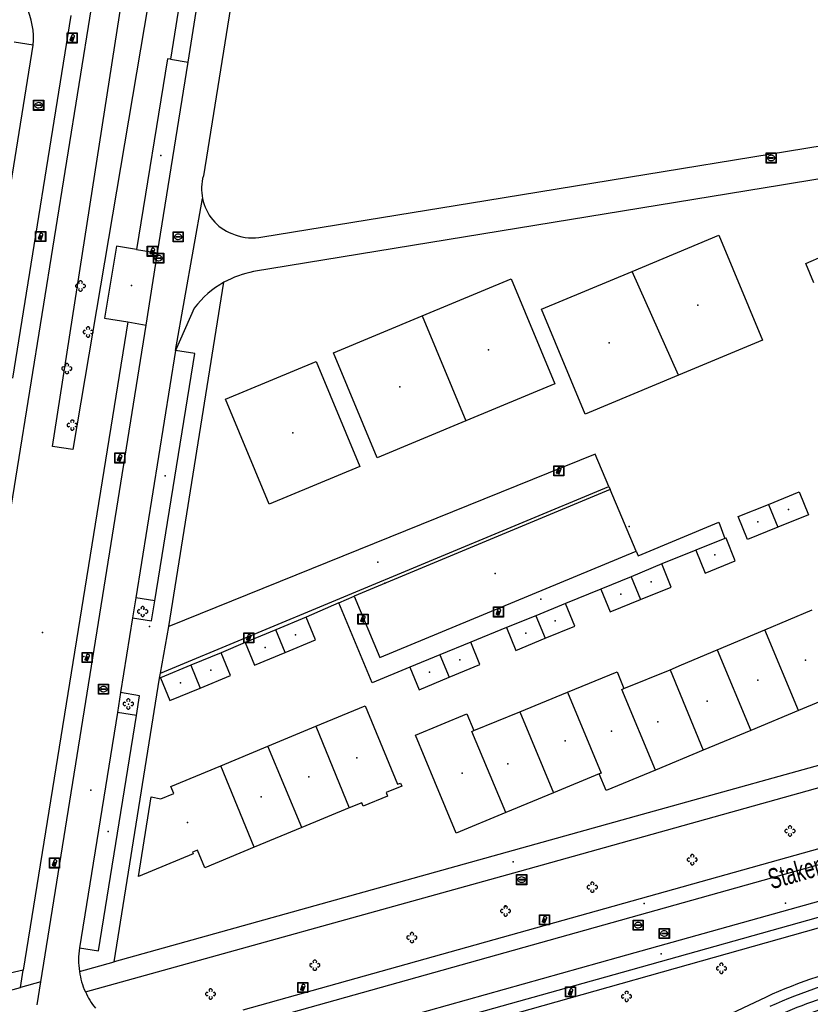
# Model space of a CAD drawing. Extents: x 172276 to 173295, y 451191 to 451841.
# Tile 11 of 15: x 172770 to 172849, y 451605 to 451702. Entities that reach past the tile are written whole.
import ezdxf
from ezdxf.enums import TextEntityAlignment as Align

# ---------------------------------------------------------------- set-up
doc = ezdxf.new("R2010")
doc.units = 0
doc.header["$LTSCALE"] = 0.001
for name, color, linetype in [('1', 1, 'CONTINUOUS'), ('1201', 242, 'CONTINUOUS'), ('2', 204, 'CONTINUOUS'), ('314', 1, 'CONTINUOUS'), ('316', 1, 'CONTINUOUS'), ('317', 1, 'CONTINUOUS'), ('320', 1, 'CONTINUOUS'), ('324', 1, 'CONTINUOUS'), ('4', 1, 'CONTINUOUS'), ('401', 1, 'CONTINUOUS'), ('410', 1, 'CONTINUOUS'), ('478', 1, 'CONTINUOUS'), ('479', 1, 'CONTINUOUS'), ('490', 204, 'CONTINUOUS'), ('5', 1, 'CONTINUOUS'), ('601', 1, 'CONTINUOUS'), ('603', 1, 'CONTINUOUS'), ('861', 255, 'CONTINUOUS'), ('885', 168, 'CONTINUOUS'), ('970', 1, 'CONTINUOUS')]:
    doc.layers.add(name, color=color, linetype=linetype)

# ---------------------------------------------------------------- blocks, each defined once
blk = doc.blocks.new('IMG-Lichtcel', base_point=(172275.558, 451190.741115))
at = {"layer": '861'}
blk.add_lwpolyline([(172275.058, 451191.241115), (172276.058, 451191.241115), (172276.058, 451190.241115), (172275.058, 451190.241115)], close=True, dxfattribs=at)
for points in [[(172275.116246, 451191.204829), (172275.995811, 451191.204829, -0.414214), (172276.017411, 451191.18323), (172276.017411, 451190.304126, -0.414214), (172275.995811, 451190.282526), (172275.116246, 451190.282526, -0.414214), (172275.094646, 451190.304126), (172275.094646, 451191.18323, -0.414214), (172275.116246, 451191.204829)], [(172275.576504, 451191.056399, 0.241315), (172275.503549, 451191.029279)], [(172275.744422, 451190.997348, 0.17849), (172275.576504, 451191.056399)], [(172275.785474, 451190.923551, 0.209406), (172275.744422, 451190.997348)]]:
    blk.add_lwpolyline(points, format="xyb", dxfattribs=at)
blk.add_lwpolyline([(172275.503549, 451191.029279), (172275.315617, 451190.52816), (172275.367833, 451190.508578), (172275.497856, 451190.855282), (172275.558774, 451190.832436), (172275.430713, 451190.490964), (172275.486124, 451190.470183), (172275.615593, 451190.815412), (172275.678971, 451190.791644), (172275.549141, 451190.445454), (172275.599144, 451190.426702), (172275.785474, 451190.923551)], dxfattribs=at)
blk = doc.blocks.new('Boom', base_point=(172275.558, 451190.741115))
at = {"layer": '970'}
for points in [[(172275.683, 451190.991115), (172275.7455, 451191.116115), (172275.6205, 451191.241115), (172275.4955, 451191.241115), (172275.3705, 451191.116115), (172275.433, 451190.991115)], [(172275.308, 451190.866115), (172275.183, 451190.928615), (172275.058, 451190.803615), (172275.058, 451190.678615), (172275.183, 451190.553615), (172275.308, 451190.616115)], [(172275.433, 451190.491115), (172275.3705, 451190.366115), (172275.4955, 451190.241115), (172275.6205, 451190.241115), (172275.7455, 451190.366115), (172275.683, 451190.491115)], [(172275.808, 451190.616115), (172275.933, 451190.553615), (172276.058, 451190.678615), (172276.058, 451190.803615), (172275.933, 451190.928615), (172275.808, 451190.866115)]]:
    blk.add_lwpolyline(points, dxfattribs=at)
blk = doc.blocks.new('IMG-Inspectie_of_rioolput', base_point=(172284.625957, 451203.642714))
at = {"layer": '885'}
blk.add_lwpolyline([(172284.125957, 451204.142714), (172285.125957, 451204.142714), (172285.125957, 451203.142714), (172284.125957, 451203.142714)], close=True, dxfattribs=at)
for points in [[(172284.184203, 451204.106428), (172285.063768, 451204.106428, -0.414214), (172285.085368, 451204.084828), (172285.085368, 451203.205724, -0.414214), (172285.063768, 451203.184125), (172284.184203, 451203.184125, -0.414214), (172284.162603, 451203.205724), (172284.162603, 451204.084828, -0.414214), (172284.184203, 451204.106428)], [(172284.281224, 451203.747662, 0.380426), (172284.349931, 451203.462449)], [(172284.61789, 451203.909185, 0.240218), (172284.281224, 451203.747662)], [(172284.957186, 451203.753367, 0.240191), (172284.61789, 451203.909185)], [(172284.893303, 451203.467035, 0.380426), (172284.957186, 451203.753367)], [(172284.349931, 451203.462449, 0.148452), (172284.638372, 451203.385575)], [(172284.432005, 451203.687351, 0.853344), (172284.432005, 451203.610458)], [(172284.638372, 451203.385575, 0.131742), (172284.893303, 451203.467035)], [(172284.810858, 451203.610458, 0.849746), (172284.810858, 451203.687351)]]:
    blk.add_lwpolyline(points, format="xyb", dxfattribs=at)
for points in [[(172284.432005, 451203.687351), (172284.810858, 451203.687351)], [(172284.810858, 451203.610458), (172284.432005, 451203.610458)]]:
    blk.add_lwpolyline(points, dxfattribs=at)

msp = doc.modelspace()

# ---------------------------------------------------------------- linework, layer by layer
at = {"layer": '1'}
for points in [[(172791.724, 451707.029), (172788.484, 451686.843)], [(172786.399784, 451705.634045), (172785.22673, 451698.380804)], [(172786.996, 451698.071), (172787.789, 451703.099)], [(172785.22673, 451698.380804), (172786.996, 451698.071)], [(172816.465, 451684.396), (172860.444, 451691.599)], [(172794.363, 451680.796), (172816.465, 451684.396)], [(172793.986099, 451680.73461), (172794.363, 451680.796)]]:
    msp.add_lwpolyline(points, dxfattribs=at)
for points in [[(172788.484, 451686.843, 0.120357), (172788.402705, 451684.581296)], [(172788.402705, 451684.581296, 0.251926), (172791.299, 451681.119)], [(172791.299, 451681.119, 0.13454), (172793.986099, 451680.73461)]]:
    msp.add_lwpolyline(points, format="xyb", dxfattribs=at)
at = {"layer": '2'}
for points in [[(172830.93339, 451677.380932), (172839.507, 451680.963)], [(172839.507, 451680.963), (172843.839, 451670.591)], [(172848.126, 451678.156), (172849.94, 451678.971)], [(172821.958, 451673.631), (172830.93339, 451677.380932)], [(172835.525236, 451667.11797), (172830.93339, 451677.380932)], [(172848.931, 451676.26), (172848.126, 451678.156)], [(172810.15754, 451672.972773), (172818.954, 451676.632)], [(172818.954, 451676.632), (172823.272, 451666.255)], [(172826.29, 451663.26), (172821.958, 451673.631)], [(172801.379, 451669.321), (172810.15754, 451672.972773)], [(172810.15754, 451672.972773), (172814.457819, 451662.588401)], [(172843.839, 451670.591), (172835.525236, 451667.11797)], [(172790.694, 451664.735), (172799.666, 451668.466)], [(172799.666, 451668.466), (172803.97, 451658.082)], [(172805.697, 451658.944), (172801.379, 451669.321)], [(172835.525236, 451667.11797), (172826.29, 451663.26)], [(172823.272, 451666.255), (172814.457819, 451662.588401)], [(172794.989, 451654.36), (172790.694, 451664.735)], [(172814.457819, 451662.588401), (172805.697, 451658.944)], [(172803.97, 451658.082), (172794.989, 451654.36)], [(172844.427067, 451654.324878), (172847.475, 451655.558)], [(172847.475, 451655.558), (172848.387, 451653.305)], [(172841.444, 451653.118), (172844.427067, 451654.324878)], [(172844.427067, 451654.324878), (172845.359372, 451652.079711)], [(172842.348, 451650.861), (172841.444, 451653.118)], [(172848.387, 451653.305), (172845.359372, 451652.079711)], [(172845.359372, 451652.079711), (172842.348, 451650.861)], [(172840.124, 451650.938), (172837.241, 451649.787)], [(172840.252, 451650.989), (172840.124, 451650.938)], [(172841.144, 451648.753), (172840.252, 451650.989)], [(172837.241, 451649.787), (172838.148, 451647.522)], [(172833.885, 451648.434), (172830.828121, 451647.175792)], [(172834.804, 451646.153), (172833.885, 451648.434)], [(172838.148, 451647.522), (172841.144, 451648.753)], [(172830.828121, 451647.175792), (172827.85, 451645.95)], [(172830.828121, 451647.175792), (172831.774429, 451644.924199)], [(172831.774429, 451644.924199), (172834.804, 451646.153)], [(172827.85, 451645.95), (172828.771, 451643.706)], [(172824.337, 451644.506), (172821.392688, 451643.31338)], [(172825.246, 451642.28), (172824.337, 451644.506)], [(172828.771, 451643.706), (172831.774429, 451644.924199)], [(172798.648, 451643.184), (172795.644973, 451641.926594)], [(172799.573, 451640.937), (172798.648, 451643.184)], [(172821.392688, 451643.31338), (172818.486, 451642.136)], [(172821.392688, 451643.31338), (172822.321322, 451641.075662)], [(172844.073771, 451641.920876), (172848.756755, 451643.898171)], [(172818.486, 451642.136), (172819.408, 451639.876)], [(172822.321322, 451641.075662), (172825.246, 451642.28)], [(172795.644973, 451641.926594), (172792.62, 451640.66)], [(172796.57832, 451639.686562), (172795.644973, 451641.926594)], [(172839.358863, 451639.930102), (172844.073771, 451641.920876)], [(172847.410656, 451633.920159), (172844.073771, 451641.920876)], [(172792.62, 451640.66), (172793.557, 451638.425)], [(172796.57832, 451639.686562), (172799.573, 451640.937)], [(172814.953, 451640.685), (172811.91074, 451639.442273)], [(172815.871, 451638.474), (172814.953, 451640.685)], [(172819.408, 451639.876), (172822.321322, 451641.075662)], [(172790.249, 451639.653), (172787.237555, 451638.410316)], [(172791.169, 451637.404), (172790.249, 451639.653)], [(172793.557, 451638.425), (172796.57832, 451639.686562)], [(172811.91074, 451639.442273), (172808.921, 451638.221)], [(172811.91074, 451639.442273), (172812.831972, 451637.215672)], [(172835.825, 451638.438), (172839.358863, 451639.930102)], [(172839.358863, 451639.930102), (172842.671483, 451631.952083)], [(172787.237555, 451638.410316), (172784.227, 451637.168)], [(172787.237555, 451638.410316), (172788.174236, 451636.15889)], [(172812.831972, 451637.215672), (172815.871, 451638.474)], [(172834.689105, 451637.971731), (172835.825, 451638.438)], [(172788.174236, 451636.15889), (172791.169, 451637.404)], [(172808.921, 451638.221), (172809.838, 451635.976)], [(172824.531668, 451635.749416), (172829.441, 451637.76)], [(172829.441, 451637.76), (172830.122, 451636.097)], [(172830.122, 451636.097), (172834.689105, 451637.971731)], [(172834.689105, 451637.971731), (172837.973837, 451630.001251)], [(172784.227, 451637.168), (172785.18, 451634.914)], [(172809.838, 451635.976), (172812.831972, 451637.215672)], [(172785.18, 451634.914), (172788.174236, 451636.15889)], [(172819.809508, 451633.815487), (172824.531668, 451635.749416)], [(172824.531668, 451635.749416), (172827.852577, 451627.747058)], [(172829.928471, 451636.017559), (172830.122, 451636.097)], [(172833.249747, 451628.039437), (172829.928471, 451636.017559)], [(172852.092725, 451635.864522), (172847.410656, 451633.920159)], [(172799.619616, 451632.369678), (172804.493, 451634.388)], [(172804.493, 451634.388), (172807.709, 451626.628)], [(172809.496, 451631.505), (172814.584, 451633.618)], [(172814.584, 451633.618), (172815.274, 451631.958)], [(172815.274, 451631.958), (172819.809508, 451633.815487)], [(172819.809508, 451633.815487), (172823.141869, 451625.79101)], [(172847.410656, 451633.920159), (172842.671483, 451631.952083)], [(172794.880731, 451630.40706), (172799.619616, 451632.369678)], [(172799.619616, 451632.369678), (172802.936581, 451624.304215)], [(172811.415, 451626.887), (172809.496, 451631.505)], [(172815.055948, 451631.868698), (172815.274, 451631.958)], [(172818.420183, 451623.830403), (172815.055948, 451631.868698)], [(172842.671483, 451631.952083), (172837.973837, 451630.001251)], [(172790.205301, 451628.470722), (172794.880731, 451630.40706)], [(172798.218063, 451622.348971), (172794.880731, 451630.40706)], [(172837.973837, 451630.001251), (172833.249747, 451628.039437)], [(172785.273, 451626.428), (172790.205301, 451628.470722)], [(172793.523119, 451620.403495), (172790.205301, 451628.470722)], [(172827.667, 451627.67), (172823.141869, 451625.79101)], [(172827.852577, 451627.747058), (172827.667, 451627.67)], [(172828.358, 451626.008), (172827.667, 451627.67)], [(172833.249747, 451628.039437), (172828.358, 451626.008)], [(172807.709, 451626.628), (172808.005, 451626.75)], [(172808.005, 451626.75), (172808.127, 451626.455)], [(172813.528, 451621.799), (172811.415, 451626.887)], [(172784.26493, 451625.177082), (172785.568684, 451625.717034)], [(172785.568684, 451625.717034), (172785.273, 451626.428)], [(172808.127, 451626.455), (172806.573, 451625.811)], [(172806.573, 451625.811), (172806.719, 451625.46)], [(172823.141869, 451625.79101), (172818.420183, 451623.830403)], [(172782.057033, 451617.494265), (172783.327408, 451625.392755)], [(172783.327408, 451625.392755), (172784.26493, 451625.177082)], [(172804.162, 451624.812), (172802.936581, 451624.304215)], [(172804.308, 451624.461), (172804.162, 451624.812)], [(172806.719, 451625.46), (172804.308, 451624.461)], [(172802.936581, 451624.304215), (172798.218063, 451622.348971)], [(172818.420183, 451623.830403), (172813.528, 451621.799)], [(172798.218063, 451622.348971), (172793.523119, 451620.403495)], [(172787.467753, 451619.744534), (172782.057033, 451617.494265)], [(172787.897231, 451620.118096), (172787.398632, 451619.910733)], [(172787.398632, 451619.910733), (172787.467753, 451619.744534)], [(172788.623, 451618.373), (172787.897231, 451620.118096)], [(172793.523119, 451620.403495), (172788.623, 451618.373)]]:
    msp.add_lwpolyline(points, dxfattribs=at)
at = {"layer": '314'}
for p in [(172805.751177, 451648.602823), (172777.330485, 451626.041455), (172846.104784, 451614.860784)]:
    msp.add_point(p, dxfattribs=at)
at = {"layer": '316'}
for p in [(172832.136656, 451614.825299), (172833.803106, 451609.867566)]:
    msp.add_point(p, dxfattribs=at)
at = {"layer": '317'}
for p in [(172821.881298, 451644.965914), (172783.148063, 451642.243675), (172819.171675, 451618.956542)]:
    msp.add_point(p, dxfattribs=at)
at = {"layer": '320'}
for p in [(172784.274642, 451688.847146), (172784.711087, 451657.159606), (172817.365052, 451647.483481), (172779.048031, 451621.945494)]:
    msp.add_point(p, dxfattribs=at)
at = {"layer": '324'}
msp.add_point((172806.434729, 451646.53304), dxfattribs=at)
at = {"layer": '4'}
for points in [[(172771.633, 451699.776, 0.131961), (172770.964, 451703.648)], [(172793.46, 451677.361, 0.08233), (172790.524, 451676.307)], [(172790.524, 451676.307, 0.103246), (172787.589, 451673.76)], [(172776.234, 451610.441, 0.078431), (172776.213263, 451608.104498)], [(172776.213263, 451608.104498, 0.070141), (172776.803, 451606.1)], [(172844.604873, 451604.667614, -0.054274), (172854.672765, 451608.00153)], [(172776.803, 451606.1, 0.063844), (172777.807, 451604.472)], [(172845.392111, 451603.786205, -0.047072), (172853.128224, 451606.391535)]]:
    msp.add_lwpolyline(points, format="xyb", dxfattribs=at)
for points in [[(172769.626, 451666.809), (172775.384, 451702.69)], [(172768.459, 451680.016), (172771.633, 451699.776)], [(172771.633, 451699.776), (172769.746, 451700.075)], [(172784.928008, 451698.432958), (172781.854, 451679.56)], [(172783.96, 451679.207), (172786.996, 451698.071)], [(172785.22673, 451698.380804), (172784.928008, 451698.432958)], [(172882.662, 451692.002), (172845.734, 451685.91)], [(172845.734, 451685.91), (172793.46, 451677.361)], [(172785.744, 451669.549), (172788.402705, 451684.581296)], [(172781.854, 451679.56), (172783.96, 451679.207)], [(172782.822, 451672.079), (172783.96, 451679.207)], [(172785.078, 451642.256), (172790.524, 451676.307)], [(172787.589, 451673.76), (172785.744, 451669.549)], [(172776.859, 451634.825), (172782.822, 451672.079)], [(172785.744, 451669.549), (172781.797, 451645.068)], [(172787.632, 451669.25), (172785.744, 451669.549)], [(172783.675, 451644.792), (172787.632, 451669.25)], [(172827.287, 451659.299), (172785.078, 451642.256)], [(172828.636, 451656.109), (172827.287, 451659.299)], [(172784.236, 451637.629), (172828.636, 451656.109)], [(172828.768, 451655.798), (172803.408, 451645.242)], [(172828.636, 451656.109), (172828.768, 451655.798)], [(172831.331, 451649.7), (172828.768, 451655.798)], [(172831.533, 451649.233), (172839.511, 451652.573)], [(172839.511, 451652.573), (172840.124, 451650.938)], [(172805.945, 451639.191), (172831.331, 451649.7)], [(172831.331, 451649.7), (172831.533, 451649.233)], [(172837.241, 451649.787), (172833.885, 451648.434)], [(172781.797, 451645.068), (172781.477, 451643.108)], [(172783.675, 451644.792), (172781.797, 451645.068)], [(172801.892, 451644.6), (172803.408, 451645.242)], [(172803.408, 451645.242), (172805.945, 451639.191)], [(172827.85, 451645.95), (172824.337, 451644.506)], [(172783.352, 451642.797), (172783.675, 451644.792)], [(172801.892, 451644.6), (172798.648, 451643.184)], [(172805.192, 451636.663), (172801.892, 451644.6)], [(172781.477, 451643.108), (172780.294, 451635.703)], [(172781.477, 451643.108), (172783.352, 451642.797)], [(172784.236, 451637.629), (172785.078, 451642.256)], [(172818.486, 451642.136), (172814.953, 451640.685)], [(172792.62, 451640.66), (172790.249, 451639.653)], [(172784.156, 451637.138), (172784.236, 451637.629)], [(172808.921, 451638.221), (172805.192, 451636.663)], [(172779.64, 451609.06), (172784.156, 451637.138)], [(172784.227, 451637.168), (172784.156, 451637.138)], [(172780.294, 451635.703), (172779.976, 451633.732)], [(172782.175, 451635.396), (172780.294, 451635.703)], [(172781.862, 451633.45), (172782.175, 451635.396)], [(172772.388, 451607.075), (172776.859, 451634.825)], [(172779.976, 451633.732), (172776.234, 451610.441)], [(172778.118, 451610.147), (172781.862, 451633.45)], [(172781.862, 451633.45), (172779.976, 451633.732)], [(172861.359609, 451631.810816), (172831.925, 451623.639)], [(172819.805, 451618.04), (172858.288, 451628.803)], [(172792.808844, 451602.836666), (172872.148497, 451625.047289)], [(172831.925, 451623.639), (172779.64, 451609.06)], [(172859.868, 451623.191), (172792.404, 451604.281)], [(172776.803, 451606.1), (172819.805, 451618.04)], [(172849.600398, 451615.110044), (172829.559821, 451609.47852)], [(172829.964, 451608.034), (172850.202, 451613.721)], [(172776.234, 451610.441), (172778.118, 451610.147)], [(172776.213263, 451608.104498), (172779.64, 451609.06)], [(172829.559821, 451609.47852), (172793.822798, 451599.479234)], [(172794.228, 451598.035), (172829.964, 451608.034)], [(172772.388, 451607.075), (172770.370971, 451606.527485)], [(172772.023, 451604.806), (172772.388, 451607.075)], [(172767.662368, 451605.791827), (172770.370971, 451606.527485)]]:
    msp.add_lwpolyline(points, dxfattribs=at)
at = {"layer": '401'}
msp.add_point((172830.654768, 451652.127646), dxfattribs=at)
at = {"layer": '410'}
msp.add_point((172781.376834, 451675.978311), dxfattribs=at)
at = {"layer": '478'}
msp.add_point((172772.559821, 451641.658261), dxfattribs=at)
at = {"layer": '479'}
for p in [(172776.669481, 451639.290785), (172818.360927, 451614.551227)]:
    msp.add_point(p, dxfattribs=at)
at = {"layer": '490'}
for p in [(172782.580014, 451643.945757), (172781.072946, 451634.566903)]:
    msp.add_point(p, dxfattribs=at)
at = {"layer": '5'}
for points in [[(172773.543, 451660.06), (172787.575, 451750.283)], [(172784.61278, 451713.271258), (172775.573106, 451659.770033)], [(172767.613092, 451642.759892), (172778.642046, 451711.074964)], [(172779.899, 451679.889), (172778.709, 451672.771)], [(172781.854, 451679.56), (172779.899, 451679.889)], [(172781.021576, 451672.382003), (172770.648964, 451608.246362)], [(172778.709, 451672.771), (172781.021576, 451672.382003)], [(172781.021576, 451672.382003), (172782.822, 451672.079)], [(172775.573106, 451659.770033), (172773.543, 451660.06)], [(172811.837952, 451601.853496), (172850.674034, 451612.804828)], [(172770.648964, 451608.246362), (172767.733215, 451607.585459)], [(172770.370971, 451606.527485), (172770.648964, 451608.246362)], [(172844.189621, 451605.577321), (172837.83845, 451602.576965)]]:
    msp.add_lwpolyline(points, dxfattribs=at)
for points in [[(172854.433649, 451608.972521, 0.054164), (172844.189621, 451605.577321)], [(172853.373647, 451605.422119, 0.047155), (172845.798886, 451602.872676)]]:
    msp.add_lwpolyline(points, format="xyb", dxfattribs=at)
at = {"layer": '601'}
for p in [(172837.450463, 451674.038697), (172816.710243, 451669.609996), (172828.674408, 451670.315988), (172807.922925, 451665.958569), (172797.329912, 451661.41281), (172848.081716, 451638.908715), (172843.377206, 451636.937497), (172838.360328, 451634.866516), (172833.488994, 451632.827204), (172828.893856, 451631.883874), (172824.300778, 451630.945965), (172803.676205, 451629.264657), (172818.643353, 451628.645856), (172814.118909, 451627.717452), (172798.913597, 451627.35816), (172794.207058, 451625.406438), (172786.932287, 451622.859377)]:
    msp.add_point(p, dxfattribs=at)
at = {"layer": '603'}
for p in [(172846.4069, 451653.816429), (172843.388917, 451652.591246), (172839.114023, 451649.347468), (172832.830594, 451646.678018), (172829.80305, 451645.43666), (172823.325692, 451642.794967), (172797.613159, 451641.435282), (172820.398297, 451641.597058), (172794.601236, 451640.175492), (172813.890281, 451638.953136), (172789.209621, 451637.908354), (172810.87254, 451637.711369), (172786.206803, 451636.664544)]:
    msp.add_point(p, dxfattribs=at)

# ---------------------------------------------------------------- block references
at = {"layer": '861'}
for p in [(172775.509, 451700.483), (172772.378, 451680.835), (172783.439, 451679.368), (172780.209, 451658.922), (172823.67, 451657.659), (172817.703, 451643.681), (172804.293, 451642.975), (172792.987, 451641.126), (172776.989, 451639.172), (172773.759, 451618.847), (172822.258, 451613.228), (172798.329, 451606.515), (172824.842, 451606.084)]:
    msp.add_blockref('IMG-Lichtcel', p, dxfattribs=at)
at = {"layer": '885'}
for p in [(172772.183, 451693.819), (172844.699, 451688.603), (172785.995, 451680.804), (172784.058, 451678.693), (172778.598, 451636.043), (172819.996, 451617.192), (172831.537, 451612.682), (172834.116, 451611.868)]:
    msp.add_blockref('IMG-Inspectie_of_rioolput', p, dxfattribs=at)
at = {"layer": '970'}
for p in [(172776.326, 451675.939), (172777.073, 451671.389), (172774.981, 451667.766), (172775.508, 451662.177), (172782.478, 451643.729), (172781.062, 451634.581), (172846.562, 451622.01), (172836.884, 451619.17), (172826.989, 451616.447), (172818.404, 451614.096), (172809.133, 451611.463), (172799.523, 451608.723), (172839.771, 451608.415), (172789.203, 451605.879), (172830.385, 451605.644)]:
    msp.add_blockref('Boom', p, dxfattribs=at)

# ---------------------------------------------------------------- texts
at = {"layer": '1201', "width": 0.68}
msp.add_text('Stakenberg', height=2, rotation=15.763972, dxfattribs=at).set_placement((172849.003869, 451618.214327), align=Align.MIDDLE)

doc.saveas('drawing.dxf')
